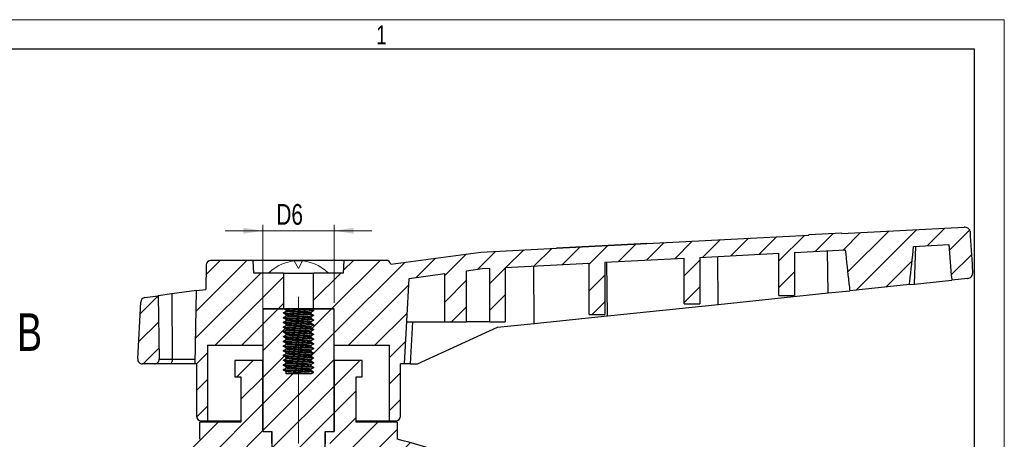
# Model space of a CAD drawing. Header units: millimetres. Extents: x 0 to 420, y 0 to 297.
# Tile 14 of 14: x 254 to 420, y 226 to 297. Entities that reach past the tile are written whole.
import ezdxf

# ---------------------------------------------------------------- set-up
doc = ezdxf.new("R2010")
doc.units = ezdxf.units.MM
doc.linetypes.add('CENTERX2', pattern=[20.32, 12.7, -2.54, 2.54, -2.54])
doc.layers.add('ОСЕВЫЕ', color=7, linetype='Continuous')
doc.styles.add('SLDTEXTSTYLE0', font='TXT', dxfattribs={"width": 0.75})
doc.dimstyles.new('SLDDIMSTYLE1', dxfattribs={"dimtxt": 3.5, "dimasz": 3.302, "dimexe": 0, "dimexo": 0.0625, "dimgap": 0.875, "dimtad": 1, "dimrnd": 1e-09, "dimzin": 12, "dimdsep": 46, "dimtxsty": 'SLDTEXTSTYLE0', "dimsah": 1, "dimcen": 0.09, "dimadec": 0, "dimazin": 3, "dimtfac": 1, "dimtmove": 0, "dimatfit": 0, "dimfxl": 0, "dimfrac": 2, "dimtolj": 1, "dimtzin": 12, "dimarcsym": 0})

# ---------------------------------------------------------------- blocks, each defined once
blk = doc.blocks.new('_D_13')
at = {"color": 7, "linetype": 'Continuous', "lineweight": 0}
for p, q in [((294.98, 240.47), (294.98, 262.37)), ((306.98, 249.19), (306.98, 262.37)), ((294.98, 261.37), (288.63, 261.37)), ((294.98, 261.37), (306.98, 261.37)), ((306.98, 261.37), (313.33, 261.37))]:
    blk.add_line(p, q, dxfattribs=at)
at = {"color": 7, "linetype": 'Continuous', "lineweight": 18}
for points in [[(294.98, 261.37), (291.68, 261.87), (291.68, 260.86)], [(306.98, 261.37), (310.28, 260.86), (310.28, 261.87)]]:
    blk.add_solid(points, dxfattribs=at)
at = {"color": 7, "linetype": 'Continuous', "lineweight": 18, "insert": (297.25, 265.88), "char_height": 3.5, "attachment_point": 1, "style": 'SLDTEXTSTYLE0'}
blk.add_mtext('D6', dxfattribs=at)

msp = doc.modelspace()

# ---------------------------------------------------------------- hatches: boundary and pattern name
at = {"linetype": 'Continuous', "lineweight": 18}
h = msp.add_hatch(dxfattribs=at)
h.set_pattern_fill('ANSI31', style=0)
edge = h.paths.add_edge_path(flags=0)
edge.add_line((382.006, 257.557), (382.006, 250.46))
edge.add_line((382.006, 250.46), (384.646, 250.46))
edge.add_line((384.646, 250.46), (384.646, 257.693))
edge.add_line((384.646, 257.693), (393.18, 258.131))
edge.add_spline(control_points=[(393.18, 258.131), (393.378, 256.249), (393.583, 254.368), (393.799, 252.488), (393.847, 252.071), (393.895, 251.655), (393.944, 251.238)], knot_values=[0.0156268, 0.0156268, 0.0156268, 0.0156268, 0.0213035, 0.0213035, 0.0213035, 0.022562, 0.022562, 0.022562, 0.022562], weights=[1, 1, 1, 1, 1, 1, 1], degree=3, periodic=0)
edge.add_line((393.944, 251.238), (404.004, 252.28))
edge.add_spline(control_points=[(404.004, 252.28), (404.02, 252.425), (404.037, 252.571), (404.054, 252.716), (404.283, 254.717), (404.5, 256.72), (404.709, 258.723)], knot_values=[0.02091, 0.02091, 0.02091, 0.02091, 0.0213488, 0.0213488, 0.0213488, 0.0273851, 0.0273851, 0.0273851, 0.0273851], weights=[1, 1, 1, 1, 1, 1, 1], degree=3, periodic=0)
edge.add_line((404.709, 258.723), (410.629, 259.028))
edge.add_spline(control_points=[(410.629, 259.028), (410.802, 257.071), (410.966, 255.114), (411.124, 253.156), (411.128, 253.11), (411.131, 253.064), (411.135, 253.018)], knot_values=[0.0041125, 0.0041125, 0.0041125, 0.0041125, 0.0100051, 0.0100051, 0.0100051, 0.0101432, 0.0101432, 0.0101432, 0.0101432], weights=[1, 1, 1, 1, 1, 1, 1], degree=3, periodic=0)
edge.add_line((411.135, 253.018), (413.793, 253.293))
edge.add_spline(control_points=[(413.793, 253.293), (413.927, 253.307), (414.062, 253.346), (414.183, 253.408), (414.275, 253.456), (414.361, 253.519), (414.432, 253.594), (414.504, 253.669), (414.563, 253.76), (414.601, 253.857), (414.633, 253.941), (414.65, 254.033), (414.649, 254.123), (414.649, 254.134), (414.649, 254.145), (414.648, 254.156)], knot_values=[0, 0, 0, 0, 0.0004068, 0.0004068, 0.0004068, 0.000716, 0.000716, 0.000716, 0.001028, 0.001028, 0.001028, 0.0012971, 0.0012971, 0.0012971, 0.0013301, 0.0013301, 0.0013301, 0.0013301], weights=[1, 1, 1, 1, 1, 1, 1, 1, 1, 1, 1, 1, 1, 1, 1, 1], degree=3, periodic=0)
edge.add_spline(control_points=[(414.648, 254.156), (414.633, 254.41), (414.617, 254.664), (414.602, 254.918), (414.475, 257.019), (414.347, 259.12), (414.217, 261.221)], knot_values=[0.0143953, 0.0143953, 0.0143953, 0.0143953, 0.0151581, 0.0151581, 0.0151581, 0.0214735, 0.0214735, 0.0214735, 0.0214735], weights=[1, 1, 1, 1, 1, 1, 1], degree=3, periodic=0)
edge.add_spline(control_points=[(414.217, 261.221), (414.212, 261.301), (414.193, 261.381), (414.161, 261.454), (414.13, 261.527), (414.085, 261.596), (414.032, 261.655), (413.976, 261.718), (413.91, 261.772), (413.838, 261.816), (413.757, 261.866), (413.667, 261.903), (413.574, 261.928), (413.459, 261.959), (413.337, 261.97), (413.218, 261.964)], knot_values=[0, 0, 0, 0, 0.0002394, 0.0002394, 0.0002394, 0.0004779, 0.0004779, 0.0004779, 0.000729, 0.000729, 0.000729, 0.0010155, 0.0010155, 0.0010155, 0.0013737, 0.0013737, 0.0013737, 0.0013737], weights=[1, 1, 1, 1, 1, 1, 1, 1, 1, 1, 1, 1, 1, 1, 1, 1], degree=3, periodic=0)
edge.add_line((413.218, 261.964), (392.625, 260.906))
edge.add_line((392.625, 260.906), (392.621, 260.986))
edge.add_line((392.621, 260.986), (387.039, 260.7))
edge.add_line((387.039, 260.7), (387.043, 260.62))
edge.add_line((387.043, 260.62), (359.742, 259.217))
edge.add_line((359.742, 259.217), (359.746, 259.137))
edge.add_line((359.746, 259.137), (344.51, 258.355))
edge.add_line((344.51, 258.355), (344.506, 258.434))
edge.add_line((344.506, 258.434), (331.717, 257.777))
edge.add_line((331.717, 257.777), (316.554, 255.715))
edge.add_arc((315.768, 255.567), 0.8, 10.69707, 90)
edge.add_line((315.768, 256.367), (308.663, 256.367))
edge.add_line((308.663, 256.367), (308.55, 254.22))
edge.add_line((308.55, 254.22), (303.503, 254.22))
edge.add_line((303.503, 254.22), (303.503, 248.187))
edge.add_line((303.503, 248.187), (306.983, 248.187))
edge.add_line((306.983, 248.187), (306.983, 242.037))
edge.add_line((306.983, 242.037), (316.323, 242.037))
edge.add_line((316.323, 242.037), (316.323, 229.287))
edge.add_line((316.323, 229.287), (317.383, 229.287))
edge.add_arc((317.383, 230.087), 0.8, 270, 360)
edge.add_line((318.183, 230.087), (318.183, 238.887))
edge.add_line((318.183, 238.887), (318.867, 238.887))
edge.add_line((318.867, 238.887), (319.622, 253.307))
edge.add_line((319.622, 253.307), (325.662, 254.128))
edge.add_line((325.662, 254.128), (325.662, 245.983))
edge.add_line((325.662, 245.983), (329.336, 245.983))
edge.add_line((329.336, 245.983), (329.336, 254.628))
edge.add_line((329.336, 254.628), (331.978, 254.987))
edge.add_line((331.978, 254.987), (333.206, 255.05))
edge.add_line((333.206, 255.05), (333.206, 245.983))
edge.add_line((333.206, 245.983), (335.846, 245.983))
edge.add_line((335.846, 245.983), (335.846, 255.186))
edge.add_line((335.846, 255.186), (350.006, 255.913))
edge.add_line((350.006, 255.913), (350.006, 247.233))
edge.add_line((350.006, 247.233), (352.646, 247.233))
edge.add_line((352.646, 247.233), (352.646, 256.049))
edge.add_line((352.646, 256.049), (366.006, 256.735))
edge.add_line((366.006, 256.735), (366.006, 249.026))
edge.add_line((366.006, 249.026), (368.646, 249.026))
edge.add_line((368.646, 249.026), (368.646, 256.871))
edge.add_line((368.646, 256.871), (382.006, 257.557))
h = msp.add_hatch(dxfattribs=at)
h.set_pattern_fill('ANSI31', style=0)
edge = h.paths.add_edge_path(flags=0)
edge.add_line((285.337, 251.471), (283.763, 251.256))
edge.add_line((283.763, 251.256), (283.547, 238.887))
edge.add_line((283.547, 238.887), (283.783, 238.887))
edge.add_line((283.783, 238.887), (283.783, 230.087))
edge.add_arc((284.583, 230.087), 0.8, 180, 270)
edge.add_line((284.583, 229.287), (285.643, 229.287))
edge.add_line((285.643, 229.287), (285.643, 242.037))
edge.add_line((285.643, 242.037), (294.983, 242.037))
edge.add_line((294.983, 242.037), (294.983, 248.187))
edge.add_line((294.983, 248.187), (298.463, 248.187))
edge.add_line((298.463, 248.187), (298.463, 254.22))
edge.add_line((298.463, 254.22), (293.415, 254.22))
edge.add_line((293.415, 254.22), (293.303, 256.367))
edge.add_line((293.303, 256.367), (286.209, 256.367))
edge.add_arc((286.209, 255.567), 0.8, 90, 179)
edge.add_line((285.409, 255.581), (285.337, 251.471))
h = msp.add_hatch(dxfattribs=at)
h.set_pattern_fill('ANSI31', style=0)
edge = h.paths.add_edge_path(flags=0)
edge.add_line((274.67, 238.887), (276.693, 238.887))
edge.add_arc((276.693, 239.687), 0.8, 270, 361)
edge.add_line((277.493, 239.701), (277.306, 250.378))
edge.add_line((277.306, 250.378), (275.065, 250.074))
edge.add_arc((275.173, 249.281), 0.8, 97.74376, 177)
edge.add_line((274.374, 249.323), (273.871, 239.729))
edge.add_arc((274.67, 239.687), 0.8, 177, 270)
h = msp.add_hatch(dxfattribs=at)
h.set_pattern_fill('ANSI31', style=0)
h.paths.add_polyline_path([(303.491, 238.237), (303.058, 237.987), (303.058, 237.787), (303.491, 237.537), (303.491, 237.437), (303.058, 237.187), (298.908, 237.187), (298.908, 237.587), (298.475, 237.837), (298.475, 237.937), (298.908, 238.187), (298.908, 238.387), (298.475, 238.637), (298.475, 238.737), (298.908, 238.987), (298.908, 239.187), (298.475, 239.437), (298.475, 239.537), (298.908, 239.787), (298.908, 239.987), (298.475, 240.237), (298.475, 240.337), (298.908, 240.587), (298.908, 240.787), (298.475, 241.037), (298.475, 241.137), (298.908, 241.387), (298.908, 241.587), (298.475, 241.837), (298.475, 241.937), (298.908, 242.187), (298.908, 242.387), (298.475, 242.637), (298.475, 242.737), (298.908, 242.987), (298.908, 243.187), (298.475, 243.437), (298.475, 243.537), (298.908, 243.787), (298.908, 243.987), (298.475, 244.237), (298.475, 244.337), (298.908, 244.587), (298.908, 244.787), (298.475, 245.037), (298.475, 245.137), (298.908, 245.387), (298.908, 245.587), (298.475, 245.837), (298.475, 245.937), (298.908, 246.187), (298.908, 246.387), (298.475, 246.637), (298.475, 246.737), (298.908, 246.987), (298.908, 247.187), (298.475, 247.437), (298.475, 247.537), (298.908, 247.787), (298.908, 247.987), (298.561, 248.187), (294.983, 248.187), (294.983, 227.467), (296.483, 227.467), (296.483, 224.467), (294.983, 224.467), (294.983, 222.517), (296.508, 222.517), (296.508, 220.517), (294.983, 220.517), (294.983, 219.517), (296.508, 219.517), (296.508, 217.517), (294.983, 217.517), (294.983, 216.947), (298.553, 216.947), (298.553, 212.517), (303.413, 212.517), (303.413, 216.947), (306.983, 216.947), (306.983, 217.517), (305.458, 217.517), (305.458, 219.517), (306.983, 219.517), (306.983, 220.517), (305.458, 220.517), (305.458, 222.517), (306.983, 222.517), (306.983, 224.467), (305.483, 224.467), (305.483, 227.467), (306.983, 227.467), (306.983, 248.187), (303.058, 248.187), (303.491, 247.937), (303.491, 247.837), (303.058, 247.587), (303.058, 247.387), (303.491, 247.137), (303.491, 247.037), (303.058, 246.787), (303.058, 246.587), (303.491, 246.337), (303.491, 246.237), (303.058, 245.987), (303.058, 245.787), (303.491, 245.537), (303.491, 245.437), (303.058, 245.187), (303.058, 244.987), (303.491, 244.737), (303.491, 244.637), (303.058, 244.387), (303.058, 244.187), (303.491, 243.937), (303.491, 243.837), (303.058, 243.587), (303.058, 243.387), (303.491, 243.137), (303.491, 243.037), (303.058, 242.787), (303.058, 242.587), (303.491, 242.337), (303.491, 242.237), (303.058, 241.987), (303.058, 241.787), (303.491, 241.537), (303.491, 241.437), (303.058, 241.187), (303.058, 240.987), (303.491, 240.737), (303.491, 240.637), (303.058, 240.387), (303.058, 240.187), (303.491, 239.937), (303.491, 239.837), (303.058, 239.587), (303.058, 239.387), (303.491, 239.137), (303.491, 239.037), (303.058, 238.787), (303.058, 238.587), (303.491, 238.337)], flags=0)
h = msp.add_hatch(dxfattribs=at)
h.set_pattern_fill('ANSI31', style=0)
edge = h.paths.add_edge_path(flags=0)
edge.add_line((279.633, 217.542), (279.633, 214.067))
edge.add_line((279.633, 214.067), (276.333, 214.067))
edge.add_line((276.333, 214.067), (276.333, 210.917))
edge.add_line((276.333, 210.917), (273.733, 210.917))
edge.add_line((273.733, 210.917), (273.733, 210.892))
edge.add_line((273.733, 210.892), (282.483, 210.892))
edge.add_line((282.483, 210.892), (282.483, 217.392))
edge.add_line((282.483, 217.392), (288.833, 217.392))
edge.add_line((288.833, 217.392), (288.833, 214.172))
edge.add_arc((300.983, 191.025), 26.142, 103.26839, 117.69492, ccw=False)
edge.add_line((294.983, 216.469), (294.983, 225.467))
edge.add_line((294.983, 225.467), (296.483, 225.467))
edge.add_line((296.483, 225.467), (296.483, 227.467))
edge.add_line((296.483, 227.467), (294.983, 227.467))
edge.add_line((294.983, 227.467), (294.983, 239.467))
edge.add_line((294.983, 239.467), (290.223, 239.467))
edge.add_line((290.223, 239.467), (290.223, 236.717))
edge.add_line((290.223, 236.717), (291.283, 236.717))
edge.add_line((291.283, 236.717), (291.283, 229.067))
edge.add_line((291.283, 229.067), (284.333, 229.067))
edge.add_line((284.333, 229.067), (284.333, 226.157))
edge.add_arc((300.983, 154.556), 73.511, 103.09083, 109.34411)
edge.add_line((276.633, 223.917), (275.133, 223.917))
edge.add_line((275.133, 223.917), (275.133, 222.917))
edge.add_line((275.133, 222.917), (257.733, 222.917))
edge.add_arc((257.733, 222.417), 0.5, 90, 180)
edge.add_line((257.233, 222.417), (257.233, 217.542))
edge.add_line((257.233, 217.542), (260.133, 217.542))
edge.add_line((260.133, 217.542), (260.133, 216.217))
edge.add_line((260.133, 216.217), (263.133, 216.217))
edge.add_line((263.133, 216.217), (263.133, 217.542))
edge.add_line((263.133, 217.542), (265.633, 217.542))
edge.add_line((265.633, 217.542), (265.633, 216.217))
edge.add_line((265.633, 216.217), (268.633, 216.217))
edge.add_line((268.633, 216.217), (268.633, 217.542))
edge.add_line((268.633, 217.542), (271.133, 217.542))
edge.add_line((271.133, 217.542), (271.133, 216.217))
edge.add_line((271.133, 216.217), (274.133, 216.217))
edge.add_line((274.133, 216.217), (274.133, 217.542))
edge.add_line((274.133, 217.542), (279.633, 217.542))
h = msp.add_hatch(dxfattribs=at)
h.set_pattern_fill('ANSI31', style=0)
edge = h.paths.add_edge_path(flags=0)
edge.add_line((317.633, 229.067), (310.683, 229.067))
edge.add_line((310.683, 229.067), (310.683, 236.717))
edge.add_line((310.683, 236.717), (311.743, 236.717))
edge.add_line((311.743, 236.717), (311.743, 239.467))
edge.add_line((311.743, 239.467), (306.983, 239.467))
edge.add_line((306.983, 239.467), (306.983, 227.467))
edge.add_line((306.983, 227.467), (305.483, 227.467))
edge.add_line((305.483, 227.467), (305.483, 225.467))
edge.add_line((305.483, 225.467), (306.983, 225.467))
edge.add_line((306.983, 225.467), (306.983, 216.751))
edge.add_arc((300.983, 173.711), 43.456, 74.58629, 82.06376, ccw=False)
edge.add_line((312.533, 215.604), (313.163, 215.604))
edge.add_line((313.163, 215.604), (313.163, 213.604))
edge.add_line((313.163, 213.604), (316.313, 213.604))
edge.add_line((316.313, 213.604), (316.313, 210.974))
edge.add_line((316.313, 210.974), (325.013, 210.974))
edge.add_line((325.013, 210.974), (325.013, 211.666))
edge.add_line((325.013, 211.666), (325.633, 211.666))
edge.add_line((325.633, 211.666), (325.633, 214.067))
edge.add_line((325.633, 214.067), (322.333, 214.067))
edge.add_line((322.333, 214.067), (322.333, 217.542))
edge.add_line((322.333, 217.542), (327.833, 217.542))
edge.add_line((327.833, 217.542), (327.833, 216.217))
edge.add_line((327.833, 216.217), (330.833, 216.217))
edge.add_line((330.833, 216.217), (330.833, 217.542))
edge.add_line((330.833, 217.542), (333.333, 217.542))
edge.add_line((333.333, 217.542), (333.333, 216.217))
edge.add_line((333.333, 216.217), (336.333, 216.217))
edge.add_line((336.333, 216.217), (336.333, 217.542))
edge.add_line((336.333, 217.542), (338.833, 217.542))
edge.add_line((338.833, 217.542), (338.833, 216.217))
edge.add_line((338.833, 216.217), (341.833, 216.217))
edge.add_line((341.833, 216.217), (341.833, 217.542))
edge.add_line((341.833, 217.542), (344.733, 217.542))
edge.add_line((344.733, 217.542), (344.733, 222.417))
edge.add_arc((344.233, 222.417), 0.5, 0, 90)
edge.add_line((344.233, 222.917), (326.833, 222.917))
edge.add_line((326.833, 222.917), (326.833, 223.917))
edge.add_line((326.833, 223.917), (325.333, 223.917))
edge.add_arc((300.983, 154.556), 73.511, 70.65589, 76.90917)
edge.add_line((317.633, 226.157), (317.633, 229.067))

# ---------------------------------------------------------------- linework, layer by layer
at = {"color": 7, "linetype": 'Continuous', "lineweight": 25}
for p, q in [((415, 292), (20, 292)), ((415, 5), (415, 292)), ((392.621, 260.986), (387.039, 260.7)), ((387.043, 260.62), (387.039, 260.7)), ((392.621, 260.986), (392.625, 260.906)), ((392.625, 260.906), (413.218, 261.964)), ((359.742, 259.217), (344.506, 258.434)), ((359.746, 259.137), (344.51, 258.355)), ((359.742, 259.217), (387.043, 260.62)), ((359.746, 259.137), (359.742, 259.217)), ((404.709, 258.723), (410.629, 259.028)), ((316.554, 255.715), (331.717, 257.777)), ((331.717, 257.777), (344.506, 258.434)), ((344.506, 258.434), (344.51, 258.355)), ((368.646, 256.871), (382.006, 257.557)), ((382.006, 250.46), (382.006, 257.557)), ((384.646, 257.693), (393.18, 258.131)), ((384.646, 257.693), (384.646, 250.46)), ((390.285, 250.859), (390.199, 257.978)), ((404.877, 252.37), (405.055, 258.741)), ((293.303, 256.367), (286.209, 256.367)), ((293.303, 256.367), (293.415, 254.22)), ((308.663, 256.367), (293.303, 256.367)), ((308.55, 254.22), (308.663, 256.367)), ((315.768, 256.367), (308.663, 256.367)), ((335.846, 255.186), (350.006, 255.913)), ((350.006, 247.233), (350.006, 255.913)), ((352.646, 256.049), (366.006, 256.735)), ((352.646, 256.049), (352.646, 247.233)), ((353.086, 247.007), (352.952, 256.065)), ((366.006, 249.026), (366.006, 256.735)), ((368.646, 256.871), (368.646, 249.026)), ((371.764, 248.941), (371.7, 257.028)), ((285.409, 255.581), (285.337, 251.471)), ((298.463, 254.22), (293.415, 254.22)), ((298.463, 254.22), (298.463, 248.187)), ((298.463, 254.22), (303.503, 254.22)), ((303.503, 248.187), (303.503, 254.22)), ((308.55, 254.22), (303.503, 254.22)), ((319.622, 253.307), (325.662, 254.128)), ((325.662, 245.983), (325.662, 254.128)), ((329.336, 254.628), (331.978, 254.987)), ((329.336, 245.983), (329.336, 254.628)), ((331.978, 254.987), (333.206, 255.05)), ((333.206, 255.05), (333.206, 245.983)), ((335.846, 255.186), (335.846, 245.983)), ((340.724, 245.726), (340.656, 255.433)), ((318.867, 238.887), (319.622, 253.307)), ((404.004, 252.28), (404.877, 252.37)), ((404.877, 252.37), (411.135, 253.018)), ((413.793, 253.293), (411.135, 253.018)), ((283.763, 251.256), (279.607, 250.691)), ((283.547, 238.887), (283.763, 251.256)), ((283.763, 251.256), (285.337, 251.471)), ((371.764, 248.941), (390.285, 250.859)), ((390.285, 250.859), (393.944, 251.238)), ((404.004, 252.28), (393.944, 251.238)), ((273.871, 239.729), (274.374, 249.323)), ((275.065, 250.074), (277.306, 250.378)), ((279.607, 250.691), (277.306, 250.378)), ((277.306, 250.378), (277.493, 239.701)), ((279.607, 250.691), (279.702, 239.701)), ((382.006, 250.46), (384.646, 250.46)), ((294.983, 248.187), (298.463, 248.187)), ((294.983, 248.187), (294.983, 242.037)), ((294.983, 248.187), (294.983, 227.467)), ((298.561, 248.187), (294.983, 248.187)), ((298.475, 247.537), (298.908, 247.787)), ((298.475, 247.437), (298.475, 247.537)), ((298.908, 247.187), (298.475, 247.437)), ((298.561, 248.187), (300.163, 248.187)), ((298.908, 247.987), (298.561, 248.187)), ((298.665, 248.187), (298.565, 248.187)), ((298.908, 247.787), (298.908, 247.987)), ((303.058, 248.187), (303.491, 247.937)), ((306.983, 248.187), (303.058, 248.187)), ((303.491, 247.837), (303.058, 247.587)), ((303.058, 247.587), (303.058, 247.387)), ((303.058, 247.387), (303.491, 247.137)), ((303.491, 247.937), (303.491, 247.837)), ((303.503, 248.187), (306.983, 248.187)), ((306.983, 242.037), (306.983, 248.187)), ((306.983, 227.467), (306.983, 248.187)), ((353.086, 247.007), (371.764, 248.941)), ((366.006, 249.026), (368.646, 249.026)), ((298.475, 246.737), (298.908, 246.987)), ((298.475, 246.637), (298.475, 246.737)), ((298.908, 246.387), (298.475, 246.637)), ((298.475, 245.937), (298.908, 246.187)), ((298.475, 245.837), (298.475, 245.937)), ((298.908, 245.587), (298.475, 245.837)), ((298.908, 246.987), (298.908, 247.187)), ((298.908, 246.187), (298.908, 246.387)), ((303.058, 246.587), (302.959, 246.617)), ((303.491, 247.037), (303.058, 246.787)), ((303.058, 246.787), (303.058, 246.587)), ((303.058, 246.587), (303.491, 246.337)), ((303.491, 246.237), (303.058, 245.987)), ((303.058, 245.987), (303.058, 245.787)), ((303.058, 245.787), (303.491, 245.537)), ((303.491, 247.137), (303.491, 247.037)), ((303.491, 246.337), (303.491, 246.237)), ((319.239, 245.983), (325.662, 245.983)), ((320.194, 245.983), (319.822, 238.887)), ((325.662, 245.983), (329.336, 245.983)), ((333.206, 245.983), (329.336, 245.983)), ((333.206, 245.983), (335.846, 245.983)), ((334.526, 245.085), (340.724, 245.726)), ((340.724, 245.726), (353.086, 247.007)), ((350.006, 247.233), (352.646, 247.233)), ((298.475, 245.137), (298.908, 245.387)), ((298.475, 245.037), (298.475, 245.137)), ((298.908, 244.787), (298.475, 245.037)), ((298.475, 244.337), (298.908, 244.587)), ((298.475, 244.237), (298.475, 244.337)), ((298.908, 243.987), (298.475, 244.237)), ((298.908, 245.387), (298.908, 245.587)), ((298.908, 244.587), (298.908, 244.787)), ((303.058, 244.187), (302.971, 244.217)), ((303.491, 245.437), (303.058, 245.187)), ((303.058, 245.187), (303.058, 244.987)), ((303.058, 244.987), (303.491, 244.737)), ((303.491, 244.637), (303.058, 244.387)), ((303.058, 244.387), (303.058, 244.187)), ((303.058, 244.187), (303.491, 243.937)), ((303.491, 245.537), (303.491, 245.437)), ((303.491, 244.737), (303.491, 244.637)), ((321.043, 238.887), (334.526, 245.085)), ((298.475, 243.537), (298.908, 243.787)), ((298.475, 243.437), (298.475, 243.537)), ((298.908, 243.187), (298.475, 243.437)), ((298.475, 242.737), (298.908, 242.987)), ((298.475, 242.637), (298.475, 242.737)), ((298.908, 242.387), (298.475, 242.637)), ((298.908, 243.787), (298.908, 243.987)), ((298.908, 242.987), (298.908, 243.187)), ((303.491, 243.837), (303.058, 243.587)), ((303.058, 243.587), (303.058, 243.387)), ((303.058, 243.387), (303.491, 243.137)), ((303.491, 243.037), (303.058, 242.787)), ((303.058, 242.787), (303.058, 242.587)), ((303.058, 242.587), (303.491, 242.337)), ((303.491, 243.937), (303.491, 243.837)), ((303.491, 243.137), (303.491, 243.037)), ((285.643, 242.037), (294.983, 242.037)), ((285.643, 242.037), (285.643, 229.287)), ((298.475, 241.937), (298.908, 242.187)), ((298.475, 241.837), (298.475, 241.937)), ((298.908, 241.587), (298.475, 241.837)), ((298.475, 241.137), (298.908, 241.387)), ((298.475, 241.037), (298.475, 241.137)), ((298.908, 240.787), (298.475, 241.037)), ((298.908, 242.187), (298.908, 242.387)), ((298.908, 241.387), (298.908, 241.587)), ((298.908, 240.587), (298.908, 240.787)), ((303.491, 242.237), (303.058, 241.987)), ((303.058, 241.987), (303.058, 241.787)), ((303.058, 241.787), (303.491, 241.537)), ((303.491, 241.437), (303.058, 241.187)), ((303.058, 241.187), (303.058, 240.987)), ((303.058, 240.987), (303.491, 240.737)), ((303.491, 242.337), (303.491, 242.237)), ((303.491, 241.537), (303.491, 241.437)), ((306.983, 242.037), (316.323, 242.037)), ((316.323, 229.287), (316.323, 242.037)), ((277.493, 239.701), (279.702, 239.701)), ((290.223, 239.467), (290.223, 236.717)), ((294.983, 239.467), (290.223, 239.467)), ((294.983, 227.467), (294.983, 239.467)), ((298.475, 240.337), (298.908, 240.587)), ((298.475, 240.237), (298.475, 240.337)), ((298.908, 239.987), (298.475, 240.237)), ((298.475, 239.537), (298.908, 239.787)), ((298.475, 239.437), (298.475, 239.537)), ((298.908, 239.187), (298.475, 239.437)), ((298.908, 239.787), (298.908, 239.987)), ((298.908, 238.987), (298.908, 239.187)), ((303.491, 240.637), (303.058, 240.387)), ((303.058, 240.387), (303.058, 240.187)), ((303.058, 240.187), (303.491, 239.937)), ((303.491, 239.837), (303.058, 239.587)), ((303.058, 239.587), (303.058, 239.387)), ((303.058, 239.387), (303.491, 239.137)), ((303.491, 240.737), (303.491, 240.637)), ((303.491, 239.937), (303.491, 239.837)), ((303.491, 239.137), (303.491, 239.037)), ((306.983, 239.467), (306.983, 227.467)), ((311.743, 239.467), (306.983, 239.467)), ((311.743, 236.717), (311.743, 239.467)), ((276.693, 238.887), (274.67, 238.887)), ((279.308, 238.887), (276.693, 238.887)), ((283.547, 238.887), (279.308, 238.887)), ((283.783, 238.887), (283.547, 238.887)), ((283.783, 238.887), (283.783, 230.087)), ((298.475, 238.737), (298.908, 238.987)), ((298.475, 238.637), (298.475, 238.737)), ((298.908, 238.387), (298.475, 238.637)), ((298.475, 237.937), (298.908, 238.187)), ((298.475, 237.837), (298.475, 237.937)), ((298.908, 237.587), (298.475, 237.837)), ((298.908, 238.187), (298.908, 238.387)), ((298.908, 237.187), (298.908, 237.587)), ((303.058, 238.587), (302.945, 238.617)), ((303.058, 237.787), (302.975, 237.817)), ((303.491, 239.037), (303.058, 238.787)), ((303.058, 238.787), (303.058, 238.587)), ((303.058, 238.587), (303.491, 238.337)), ((303.491, 238.237), (303.058, 237.987)), ((303.058, 237.987), (303.058, 237.787)), ((303.491, 237.537), (303.058, 237.787)), ((303.058, 237.187), (303.491, 237.437)), ((303.491, 238.337), (303.491, 238.237)), ((303.491, 237.437), (303.491, 237.537)), ((318.867, 238.887), (318.183, 238.887)), ((318.183, 230.087), (318.183, 238.887)), ((319.822, 238.887), (318.867, 238.887)), ((319.822, 238.887), (321.043, 238.887)), ((290.223, 236.717), (291.283, 236.717)), ((291.283, 236.717), (291.283, 229.067)), ((303.058, 237.187), (298.908, 237.187)), ((310.683, 236.717), (311.743, 236.717)), ((310.683, 229.067), (310.683, 236.717)), ((284.583, 229.287), (285.643, 229.287)), ((285.643, 229.287), (291.283, 229.287)), ((310.683, 229.287), (316.323, 229.287)), ((316.323, 229.287), (317.383, 229.287)), ((284.333, 226.157), (284.333, 229.067)), ((291.283, 229.067), (284.333, 229.067)), ((294.983, 227.467), (296.483, 227.467)), ((296.483, 227.467), (296.483, 224.467)), ((296.483, 225.467), (296.483, 227.467)), ((305.483, 227.467), (306.983, 227.467)), ((305.483, 224.467), (305.483, 227.467)), ((305.483, 227.467), (305.483, 225.467)), ((317.633, 229.067), (310.683, 229.067)), ((317.633, 229.067), (317.633, 226.157))]:
    msp.add_line(p, q, dxfattribs=at)
at = {"color": 7, "linetype": 'Continuous', "lineweight": 18}
for p, q in [((300.232, 256.27), (300.983, 255.02)), ((300.983, 255.02), (301.661, 256.277))]:
    msp.add_line(p, q, dxfattribs=at)
at = {"color": 7, "linetype": 'CENTERX2', "lineweight": 18}
msp.add_line((300.983, 225.467), (300.983, 250.187), dxfattribs=at)
at = {"color": 8, "linetype": 'Continuous', "lineweight": 25}
msp.add_line((279.702, 239.701), (283.561, 239.701), dxfattribs=at)
at = {"color": 7, "linetype": 'Continuous', "lineweight": 25, "flags": 128}
msp.add_lwpolyline([(279.702, 239.701), (279.695, 239.543), (279.674, 239.391), (279.638, 239.25), (279.589, 239.126), (279.529, 239.025), (279.46, 238.949), (279.386, 238.903), (279.308, 238.887)], dxfattribs=at)
at = {"color": 7, "linetype": 'Continuous', "lineweight": 25}
for centre, radius, start, end in [((286.209, 255.567), 0.8, 90, 179), ((315.768, 255.567), 0.8, 10.69707, 90), ((275.173, 249.281), 0.8, 97.74376, 177), ((274.67, 239.687), 0.8, 177, 270), ((276.693, 239.687), 0.8, 270, 1), ((284.583, 230.087), 0.8, 180, 270), ((317.383, 230.087), 0.8, 270, 0), ((300.983, 154.556), 73.511, 70.65589, 76.90917)]:
    msp.add_arc(centre, radius, start, end, dxfattribs=at)
at = {"color": 7, "linetype": 'Continuous', "lineweight": 18}
msp.add_arc((300.983, 249.176), 7.133, 45, 135, dxfattribs=at)
at = {"color": 7, "linetype": 'Continuous', "lineweight": 25}
for points, knots in [([(414.217, 261.221), (414.204, 261.301), (414.178, 261.46), (414.038, 261.667), (413.835, 261.833), (413.555, 261.953), (413.338, 261.96), (413.218, 261.964)], [0, 0, 0, 0, 0.1741101, 0.3478519, 0.530928, 0.739723, 1, 1, 1, 1]), ([(414.217, 261.221), (414.346, 259.12), (414.49, 256.765), (414.633, 254.41), (414.648, 254.156)], [0, 0, 0, 0, 0.89222959, 1, 1, 1, 1]), ([(410.629, 259.028), (410.797, 257.071), (410.97, 255.068), (411.131, 253.064), (411.135, 253.018)], [0, 0, 0, 0, 0.9771023, 1, 1, 1, 1]), ([(393.18, 258.131), (393.381, 256.25), (393.627, 253.951), (393.895, 251.655), (393.944, 251.238)], [0, 0, 0, 0, 0.81852721, 1, 1, 1, 1]), ([(404.004, 252.28), (404.02, 252.425), (404.267, 254.572), (404.496, 256.72), (404.709, 258.723)], [0, 0, 0, 0, 0.0677679, 1, 1, 1, 1]), ([(413.793, 253.293), (413.927, 253.321), (414.164, 253.37), (414.446, 253.582), (414.613, 253.836), (414.653, 254.044), (414.649, 254.145), (414.648, 254.156)], [0, 0, 0, 0, 0.3049526, 0.5379419, 0.7721586, 0.9747531, 1, 1, 1, 1]), ([(303.411, 247.166), (303.336, 247.179), (303.179, 247.207), (302.624, 247.247), (301.89, 247.291), (301.045, 247.334), (300.195, 247.376), (299.435, 247.421), (298.851, 247.462), (298.524, 247.503), (298.489, 247.527), (298.475, 247.537)], [0, 0, 0, 0, 0.1048016, 0.2196248, 0.336183, 0.452138, 0.5674981, 0.6843835, 0.798985, 0.9160903, 1, 1, 1, 1]), ([(303.491, 247.037), (303.481, 247.045), (303.455, 247.067), (303.181, 247.106), (302.629, 247.147), (301.888, 247.191), (301.045, 247.234), (300.195, 247.276), (299.434, 247.321), (298.854, 247.361), (298.546, 247.399), (298.511, 247.42), (298.5, 247.426)], [0, 0, 0, 0, 0.0637795, 0.1752764, 0.2846087, 0.3955931, 0.5060032, 0.6158469, 0.7271428, 0.8362641, 0.9477694, 1, 1, 1, 1]), ([(303.491, 247.837), (303.464, 247.851), (303.41, 247.879), (302.991, 247.923), (302.363, 247.963), (301.574, 248.009), (300.716, 248.049), (299.89, 248.094), (299.188, 248.136), (298.819, 248.167), (298.686, 248.184), (298.665, 248.187)], [0, 0, 0, 0, 0.1202556, 0.241743, 0.3631617, 0.4872039, 0.6087061, 0.7323043, 0.8548811, 0.9772926, 1, 1, 1, 1]), ([(300.023, 248.187), (299.962, 248.187), (299.654, 248.187), (299.27, 248.187), (298.976, 248.187), (298.878, 248.187), (298.852, 248.187)], [0, 0, 0, 0, 0.1284141, 0.6484982, 0.905947, 1, 1, 1, 1]), ([(303.058, 247.587), (303.036, 247.601), (302.991, 247.629), (302.644, 247.673), (302.125, 247.713), (301.472, 247.759), (300.762, 247.799), (300.078, 247.844), (299.5, 247.886), (299.021, 247.934), (298.949, 247.968), (298.908, 247.987)], [0, 0, 0, 0, 0.1052933, 0.2116679, 0.3179776, 0.4265898, 0.5329727, 0.6411953, 0.7485214, 0.8557023, 1, 1, 1, 1]), ([(303.058, 247.387), (303.05, 247.395), (303.028, 247.417), (302.802, 247.456), (302.344, 247.497), (301.732, 247.541), (301.034, 247.584), (300.331, 247.626), (299.702, 247.671), (299.219, 247.712), (298.949, 247.753), (298.92, 247.777), (298.908, 247.787)], [0, 0, 0, 0, 0.0620608, 0.17055871, 0.2769453, 0.38494332, 0.49238109, 0.59926641, 0.70756834, 0.81374904, 0.92225522, 1, 1, 1, 1]), ([(303.356, 247.979), (303.356, 247.979), (303.31, 247.993), (302.974, 248.023), (302.368, 248.063), (301.593, 248.107), (300.776, 248.146), (300.275, 248.173), (300.023, 248.187)], [0, 0, 0, 0, 0.0018281, 0.2059386, 0.4099337, 0.6183365, 0.8077447, 1, 1, 1, 1]), ([(303.01, 248.187), (303.009, 248.187), (302.993, 248.187), (302.74, 248.187), (302.258, 248.187), (301.584, 248.187), (300.802, 248.187), (300.284, 248.187), (300.023, 248.187)], [0, 0, 0, 0, 0.00470208, 0.19496653, 0.38513538, 0.58506058, 0.79066086, 1, 1, 1, 1]), ([(303.375, 246.366), (303.354, 246.374), (303.291, 246.396), (302.854, 246.432), (302.19, 246.474), (301.373, 246.519), (300.514, 246.559), (299.71, 246.604), (299.047, 246.646), (298.604, 246.689), (298.479, 246.72), (298.475, 246.736), (298.475, 246.737)], [0, 0, 0, 0, 0.0598726, 0.1760698, 0.2912774, 0.4082885, 0.5228933, 0.6400044, 0.7549505, 0.8714441, 0.9875757, 1, 1, 1, 1]), ([(303.403, 245.566), (303.395, 245.569), (303.355, 245.585), (303.042, 245.618), (302.47, 245.657), (301.695, 245.702), (300.842, 245.743), (300.003, 245.787), (299.282, 245.831), (298.639, 245.879), (298.536, 245.915), (298.475, 245.937)], [0, 0, 0, 0, 0.0261149, 0.1326977, 0.2473628, 0.364491, 0.4796547, 0.5960469, 0.7124392, 0.8276029, 1, 1, 1, 1]), ([(303.491, 246.237), (303.451, 246.254), (303.378, 246.286), (302.862, 246.332), (302.187, 246.374), (301.374, 246.419), (300.514, 246.459), (299.709, 246.504), (299.052, 246.546), (298.608, 246.587), (298.535, 246.614), (298.501, 246.626)], [0, 0, 0, 0, 0.1322902, 0.242969, 0.3527051, 0.464159, 0.573321, 0.6848702, 0.7943573, 0.9053184, 1, 1, 1, 1]), ([(303.491, 245.437), (303.468, 245.45), (303.422, 245.475), (303.051, 245.518), (302.467, 245.557), (301.696, 245.602), (300.842, 245.643), (300.003, 245.687), (299.284, 245.731), (298.678, 245.775), (298.582, 245.808), (298.528, 245.826)], [0, 0, 0, 0, 0.10022264, 0.20178218, 0.31104304, 0.42265099, 0.532387, 0.64329364, 0.75420028, 0.86393629, 1, 1, 1, 1]), ([(303.058, 246.787), (303.05, 246.795), (303.028, 246.817), (302.802, 246.856), (302.344, 246.897), (301.732, 246.941), (301.034, 246.984), (300.331, 247.026), (299.702, 247.071), (299.219, 247.112), (298.949, 247.153), (298.92, 247.177), (298.908, 247.187)], [0, 0, 0, 0, 0.0620608, 0.17055871, 0.2769453, 0.38494332, 0.49238109, 0.59926641, 0.70756834, 0.81374904, 0.92225522, 1, 1, 1, 1]), ([(302.89, 246.639), (302.776, 246.653), (302.55, 246.682), (301.976, 246.724), (301.307, 246.769), (300.594, 246.809), (299.93, 246.854), (299.381, 246.896), (299.015, 246.939), (298.911, 246.97), (298.908, 246.986), (298.908, 246.987)], [0, 0, 0, 0, 0.12359796, 0.24614077, 0.37060659, 0.4925067, 0.61707918, 0.73934317, 0.86325724, 0.98678517, 1, 1, 1, 1]), ([(303.058, 245.987), (303.025, 246.004), (302.964, 246.036), (302.538, 246.082), (301.979, 246.124), (301.306, 246.169), (300.595, 246.209), (299.93, 246.254), (299.381, 246.296), (299.015, 246.339), (298.911, 246.37), (298.908, 246.386), (298.908, 246.387)], [0, 0, 0, 0, 0.1287163, 0.2364052, 0.3431748, 0.4516198, 0.5578294, 0.6663673, 0.772894, 0.8808583, 0.9884861, 1, 1, 1, 1]), ([(303.058, 245.787), (303.039, 245.8), (303.001, 245.825), (302.694, 245.868), (302.211, 245.907), (301.572, 245.952), (300.866, 245.993), (300.172, 246.037), (299.576, 246.081), (299.044, 246.129), (298.959, 246.165), (298.908, 246.187)], [0, 0, 0, 0, 0.0974721, 0.1962475, 0.3025078, 0.4110563, 0.5177798, 0.6256445, 0.7335093, 0.8402327, 1, 1, 1, 1]), ([(303.398, 244.766), (303.344, 244.777), (303.22, 244.803), (302.716, 244.841), (302.006, 244.884), (301.17, 244.928), (300.315, 244.97), (299.537, 245.015), (298.923, 245.055), (298.541, 245.098), (298.496, 245.125), (298.475, 245.137)], [0, 0, 0, 0, 0.0876745, 0.2029274, 0.3190432, 0.4355211, 0.5504516, 0.6675469, 0.7821362, 0.8991314, 1, 1, 1, 1]), ([(303.389, 243.966), (303.375, 243.972), (303.322, 243.991), (302.937, 244.026), (302.299, 244.067), (301.497, 244.113), (300.638, 244.153), (299.82, 244.198), (299.131, 244.24), (298.653, 244.283), (298.486, 244.316), (298.476, 244.334), (298.475, 244.337)], [0, 0, 0, 0, 0.043015, 0.1596252, 0.2744139, 0.3915227, 0.5061276, 0.6230165, 0.7383801, 0.8543386, 0.9709002, 1, 1, 1, 1]), ([(303.491, 243.837), (303.46, 243.852), (303.4, 243.881), (302.945, 243.926), (302.296, 243.967), (301.498, 244.013), (300.638, 244.053), (299.821, 244.098), (299.13, 244.14), (298.657, 244.183), (298.495, 244.213), (298.483, 244.227), (298.483, 244.227)], [0, 0, 0, 0, 0.1161725, 0.2272181, 0.3365293, 0.4480498, 0.5571859, 0.6684969, 0.7783555, 0.8887806, 0.99978, 1, 1, 1, 1]), ([(303.491, 244.637), (303.485, 244.643), (303.467, 244.663), (303.243, 244.7), (302.723, 244.741), (302.004, 244.784), (301.171, 244.828), (300.315, 244.87), (299.536, 244.915), (298.926, 244.955), (298.566, 244.995), (298.522, 245.018), (298.506, 245.026)], [0, 0, 0, 0, 0.04771017, 0.15908106, 0.26881834, 0.37937724, 0.4902809, 0.59971126, 0.71120275, 0.8203082, 0.93170446, 1, 1, 1, 1]), ([(303.058, 245.187), (303.039, 245.2), (303.001, 245.225), (302.694, 245.268), (302.211, 245.307), (301.572, 245.352), (300.866, 245.393), (300.172, 245.437), (299.576, 245.481), (299.044, 245.529), (298.959, 245.565), (298.908, 245.587)], [0, 0, 0, 0, 0.0974721, 0.1962475, 0.3025078, 0.4110563, 0.5177798, 0.6256445, 0.7335093, 0.8402327, 1, 1, 1, 1]), ([(303.058, 244.987), (303.053, 244.993), (303.038, 245.013), (302.853, 245.05), (302.422, 245.091), (301.827, 245.134), (301.138, 245.178), (300.43, 245.22), (299.786, 245.265), (299.279, 245.305), (298.963, 245.348), (298.925, 245.375), (298.908, 245.387)], [0, 0, 0, 0, 0.0464205, 0.1547871, 0.2615604, 0.369135, 0.4770459, 0.5835198, 0.6920041, 0.7981611, 0.9065525, 1, 1, 1, 1]), ([(303.058, 244.387), (303.053, 244.393), (303.038, 244.413), (302.853, 244.45), (302.422, 244.491), (301.827, 244.534), (301.138, 244.578), (300.43, 244.62), (299.786, 244.665), (299.279, 244.705), (298.963, 244.748), (298.925, 244.775), (298.908, 244.787)], [0, 0, 0, 0, 0.0464205, 0.1547871, 0.2615604, 0.369135, 0.4770459, 0.5835198, 0.6920041, 0.7981611, 0.9065525, 1, 1, 1, 1]), ([(302.928, 244.232), (302.824, 244.247), (302.619, 244.276), (302.066, 244.317), (301.41, 244.363), (300.697, 244.403), (300.021, 244.448), (299.451, 244.49), (299.055, 244.533), (298.917, 244.566), (298.909, 244.584), (298.908, 244.587)], [0, 0, 0, 0, 0.1218534, 0.2417989, 0.3641745, 0.4839275, 0.6060728, 0.7266205, 0.8477912, 0.9695937, 1, 1, 1, 1]), ([(303.41, 243.166), (303.405, 243.168), (303.371, 243.182), (303.098, 243.212), (302.571, 243.251), (301.814, 243.295), (300.967, 243.338), (300.121, 243.38), (299.373, 243.425), (298.843, 243.463), (298.53, 243.503), (298.493, 243.526), (298.475, 243.537)], [0, 0, 0, 0, 0.0175989, 0.1156983, 0.2303085, 0.347034, 0.4625577, 0.5782375, 0.6948812, 0.8095468, 0.9055463, 1, 1, 1, 1]), ([(303.391, 242.366), (303.355, 242.375), (303.259, 242.398), (302.804, 242.436), (302.119, 242.478), (301.295, 242.523), (300.437, 242.563), (299.642, 242.609), (299, 242.649), (298.56, 242.694), (298.503, 242.723), (298.475, 242.737)], [0, 0, 0, 0, 0.070633, 0.1864795, 0.3020187, 0.4188732, 0.5335498, 0.6507041, 0.7654595, 0.8821945, 1, 1, 1, 1]), ([(303.491, 243.037), (303.471, 243.049), (303.433, 243.072), (303.109, 243.112), (302.568, 243.151), (301.815, 243.195), (300.967, 243.238), (300.121, 243.28), (299.372, 243.325), (298.845, 243.363), (298.553, 243.399), (298.518, 243.418), (298.504, 243.426)], [0, 0, 0, 0, 0.091982, 0.1854206, 0.2945856, 0.4057654, 0.5158005, 0.6259842, 0.7370861, 0.8463039, 0.9377424, 1, 1, 1, 1]), ([(303.491, 242.237), (303.488, 242.241), (303.477, 242.259), (303.299, 242.293), (302.812, 242.336), (302.117, 242.378), (301.296, 242.423), (300.437, 242.463), (299.641, 242.509), (299.003, 242.549), (298.589, 242.59), (298.534, 242.615), (298.511, 242.626)], [0, 0, 0, 0, 0.0317083, 0.1428294, 0.2531464, 0.3631708, 0.4744478, 0.5836508, 0.6952133, 0.8044913, 0.9156545, 1, 1, 1, 1]), ([(303.058, 243.587), (303.032, 243.602), (302.982, 243.631), (302.606, 243.676), (302.07, 243.717), (301.409, 243.763), (300.697, 243.803), (300.021, 243.848), (299.451, 243.89), (299.055, 243.933), (298.917, 243.966), (298.909, 243.984), (298.908, 243.987)], [0, 0, 0, 0, 0.1130639, 0.2211401, 0.327524, 0.4360634, 0.5422767, 0.6506118, 0.7575298, 0.8650005, 0.9730316, 1, 1, 1, 1]), ([(303.058, 243.387), (303.042, 243.399), (303.01, 243.422), (302.742, 243.462), (302.294, 243.501), (301.671, 243.545), (300.97, 243.588), (300.27, 243.63), (299.651, 243.675), (299.212, 243.713), (298.953, 243.753), (298.923, 243.776), (298.908, 243.787)], [0, 0, 0, 0, 0.0895009, 0.1804226, 0.2866417, 0.3948259, 0.5018937, 0.6091064, 0.7172146, 0.8234852, 0.9124606, 1, 1, 1, 1]), ([(303.058, 242.787), (303.042, 242.799), (303.01, 242.822), (302.742, 242.862), (302.294, 242.901), (301.671, 242.945), (300.97, 242.988), (300.27, 243.03), (299.651, 243.075), (299.212, 243.113), (298.953, 243.153), (298.923, 243.176), (298.908, 243.187)], [0, 0, 0, 0, 0.08950088, 0.18042261, 0.28664166, 0.39482591, 0.50189369, 0.60910636, 0.71721462, 0.82348516, 0.91246064, 1, 1, 1, 1]), ([(303.058, 242.587), (303.056, 242.591), (303.047, 242.609), (302.899, 242.643), (302.496, 242.686), (301.921, 242.728), (301.242, 242.773), (300.531, 242.813), (299.873, 242.859), (299.342, 242.899), (298.978, 242.944), (298.931, 242.973), (298.908, 242.987)], [0, 0, 0, 0, 0.0308481, 0.1389614, 0.2462905, 0.3533343, 0.4615996, 0.5678422, 0.676386, 0.7827019, 0.8908562, 1, 1, 1, 1]), ([(303.403, 241.566), (303.395, 241.569), (303.351, 241.587), (303.014, 241.62), (302.405, 241.661), (301.619, 241.706), (300.763, 241.747), (299.933, 241.791), (299.22, 241.834), (298.708, 241.876), (298.495, 241.912), (298.479, 241.932), (298.475, 241.937)], [0, 0, 0, 0, 0.02608627, 0.14298407, 0.25755271, 0.37463042, 0.48943531, 0.60597492, 0.72191145, 0.83725324, 0.95411999, 1, 1, 1, 1]), ([(303.417, 240.766), (303.415, 240.767), (303.387, 240.779), (303.151, 240.807), (302.668, 240.845), (301.931, 240.889), (301.093, 240.932), (300.239, 240.974), (299.472, 241.019), (298.899, 241.058), (298.54, 241.099), (298.496, 241.125), (298.475, 241.137)], [0, 0, 0, 0, 0.0091105, 0.09878, 0.2136865, 0.330038, 0.4461482, 0.5612696, 0.6781931, 0.7927121, 0.8970776, 1, 1, 1, 1]), ([(303.491, 241.437), (303.468, 241.45), (303.419, 241.477), (303.023, 241.52), (302.403, 241.561), (301.62, 241.606), (300.763, 241.647), (299.933, 241.691), (299.219, 241.734), (298.711, 241.776), (298.509, 241.809), (298.491, 241.825), (298.489, 241.827)], [0, 0, 0, 0, 0.100055, 0.211379, 0.320485, 0.4319803, 0.5413113, 0.6522942, 0.7627028, 0.872545, 0.9838395, 1, 1, 1, 1]), ([(303.491, 240.637), (303.475, 240.648), (303.442, 240.669), (303.162, 240.707), (302.665, 240.745), (301.932, 240.789), (301.092, 240.832), (300.24, 240.874), (299.472, 240.919), (298.902, 240.958), (298.566, 240.996), (298.524, 241.017), (298.506, 241.026)], [0, 0, 0, 0, 0.0839233, 0.1693338, 0.2787827, 0.389608, 0.5002034, 0.6098569, 0.721227, 0.8303068, 0.9297153, 1, 1, 1, 1]), ([(303.058, 241.987), (303.056, 241.991), (303.047, 242.009), (302.899, 242.043), (302.496, 242.086), (301.921, 242.128), (301.242, 242.173), (300.531, 242.213), (299.873, 242.259), (299.342, 242.299), (298.978, 242.344), (298.931, 242.373), (298.908, 242.387)], [0, 0, 0, 0, 0.0308481, 0.1389614, 0.2462905, 0.3533343, 0.4615996, 0.5678422, 0.676386, 0.7827019, 0.8908562, 1, 1, 1, 1]), ([(303.058, 241.787), (303.039, 241.8), (302.999, 241.827), (302.671, 241.87), (302.157, 241.911), (301.51, 241.956), (300.801, 241.997), (300.114, 242.041), (299.524, 242.084), (299.101, 242.126), (298.925, 242.162), (298.911, 242.182), (298.908, 242.187)], [0, 0, 0, 0, 0.0973732, 0.2057167, 0.3118964, 0.420407, 0.5268062, 0.6348169, 0.7422673, 0.8491652, 0.9574799, 1, 1, 1, 1]), ([(303.058, 241.187), (303.039, 241.2), (302.999, 241.227), (302.671, 241.27), (302.157, 241.311), (301.51, 241.356), (300.801, 241.397), (300.114, 241.441), (299.524, 241.484), (299.101, 241.526), (298.925, 241.562), (298.911, 241.582), (298.908, 241.587)], [0, 0, 0, 0, 0.0973732, 0.2057167, 0.3118964, 0.420407, 0.5268062, 0.6348169, 0.7422673, 0.8491652, 0.9574799, 1, 1, 1, 1]), ([(303.058, 240.987), (303.044, 240.998), (303.018, 241.019), (302.786, 241.057), (302.374, 241.095), (301.768, 241.139), (301.073, 241.182), (300.368, 241.224), (299.733, 241.269), (299.259, 241.308), (298.962, 241.349), (298.926, 241.375), (298.908, 241.387)], [0, 0, 0, 0, 0.081656, 0.1647626, 0.2712544, 0.3790885, 0.4866984, 0.5933897, 0.7017553, 0.8078871, 0.9046138, 1, 1, 1, 1]), ([(303.058, 240.387), (303.044, 240.398), (303.018, 240.419), (302.786, 240.457), (302.374, 240.495), (301.768, 240.539), (301.073, 240.582), (300.368, 240.624), (299.733, 240.669), (299.259, 240.708), (298.962, 240.749), (298.926, 240.775), (298.908, 240.787)], [0, 0, 0, 0, 0.081656, 0.1647626, 0.2712544, 0.3790885, 0.4866984, 0.5933897, 0.7017553, 0.8078871, 0.9046138, 1, 1, 1, 1]), ([(303.39, 239.966), (303.367, 239.973), (303.297, 239.994), (302.888, 240.03), (302.23, 240.071), (301.42, 240.116), (300.561, 240.157), (299.75, 240.202), (299.082, 240.243), (298.582, 240.289), (298.512, 240.32), (298.475, 240.337)], [0, 0, 0, 0, 0.0536508, 0.1700443, 0.2850983, 0.4021881, 0.516796, 0.6338658, 0.7489721, 0.8653063, 1, 1, 1, 1]), ([(303.417, 239.166), (303.415, 239.167), (303.378, 239.182), (303.086, 239.214), (302.508, 239.254), (301.74, 239.3), (300.889, 239.341), (300.048, 239.384), (299.313, 239.428), (298.768, 239.47), (298.507, 239.508), (298.483, 239.53), (298.475, 239.537)], [0, 0, 0, 0, 0.00911216, 0.12617014, 0.24071865, 0.35763668, 0.47283973, 0.58890533, 0.70533285, 0.82021369, 0.93725832, 1, 1, 1, 1]), ([(303.491, 239.037), (303.474, 239.048), (303.437, 239.072), (303.097, 239.114), (302.505, 239.155), (301.741, 239.2), (300.888, 239.241), (300.048, 239.284), (299.312, 239.328), (298.771, 239.369), (298.524, 239.404), (298.499, 239.422), (298.494, 239.427)], [0, 0, 0, 0, 0.0839239, 0.1954027, 0.3044916, 0.4158372, 0.5255494, 0.6360832, 0.7469616, 0.856367, 0.9678331, 1, 1, 1, 1]), ([(303.491, 239.837), (303.49, 239.839), (303.485, 239.855), (303.349, 239.886), (302.898, 239.93), (302.228, 239.971), (301.42, 240.016), (300.561, 240.057), (299.75, 240.102), (299.084, 240.143), (298.614, 240.186), (298.548, 240.213), (298.516, 240.226)], [0, 0, 0, 0, 0.0157974, 0.1265467, 0.237411, 0.3469994, 0.458527, 0.5676905, 0.679199, 0.7888372, 0.899645, 1, 1, 1, 1]), ([(303.058, 240.187), (303.057, 240.189), (303.053, 240.205), (302.941, 240.236), (302.567, 240.28), (302.013, 240.321), (301.345, 240.366), (300.633, 240.407), (299.963, 240.452), (299.41, 240.493), (298.996, 240.539), (298.939, 240.57), (298.908, 240.587)], [0, 0, 0, 0, 0.0153672, 0.1231069, 0.2309588, 0.3375665, 0.4460652, 0.5522586, 0.6607387, 0.767395, 0.8751918, 1, 1, 1, 1]), ([(303.058, 239.587), (303.057, 239.589), (303.053, 239.605), (302.941, 239.636), (302.567, 239.68), (302.013, 239.721), (301.345, 239.766), (300.633, 239.807), (299.963, 239.852), (299.41, 239.893), (298.996, 239.939), (298.939, 239.97), (298.908, 239.987)], [0, 0, 0, 0, 0.0153672, 0.1231069, 0.2309588, 0.3375665, 0.4460652, 0.5522586, 0.6607387, 0.767395, 0.8751918, 1, 1, 1, 1]), ([(303.058, 239.387), (303.044, 239.398), (303.013, 239.422), (302.732, 239.464), (302.242, 239.505), (301.61, 239.55), (300.905, 239.591), (300.209, 239.634), (299.601, 239.678), (299.15, 239.72), (298.934, 239.758), (298.914, 239.78), (298.908, 239.787)], [0, 0, 0, 0, 0.0816697, 0.1901587, 0.2963164, 0.4046753, 0.5114411, 0.6190081, 0.7269113, 0.8333777, 0.9418543, 1, 1, 1, 1]), ([(303.058, 238.787), (303.044, 238.798), (303.013, 238.822), (302.732, 238.864), (302.242, 238.905), (301.61, 238.95), (300.905, 238.991), (300.209, 239.034), (299.601, 239.078), (299.15, 239.12), (298.934, 239.158), (298.914, 239.18), (298.908, 239.187)], [0, 0, 0, 0, 0.0816697, 0.1901587, 0.2963164, 0.4046753, 0.5114411, 0.6190081, 0.7269113, 0.8333777, 0.9418543, 1, 1, 1, 1]), ([(303.358, 238.367), (303.326, 238.377), (303.249, 238.401), (302.745, 238.439), (302.05, 238.482), (301.217, 238.526), (300.361, 238.567), (299.576, 238.613), (298.959, 238.652), (298.552, 238.696), (298.5, 238.723), (298.475, 238.737)], [0, 0, 0, 0, 0.08079638, 0.19631444, 0.31228633, 0.42898244, 0.54385576, 0.66105081, 0.77574018, 0.88848747, 1, 1, 1, 1]), ([(303.394, 237.566), (303.383, 237.571), (303.333, 237.589), (302.966, 237.624), (302.339, 237.665), (301.543, 237.71), (300.685, 237.751), (299.861, 237.795), (299.168, 237.838), (298.606, 237.885), (298.522, 237.918), (298.475, 237.937)], [0, 0, 0, 0, 0.03669797, 0.1535081, 0.26826681, 0.38545654, 0.50018898, 0.61703895, 0.73268592, 0.84848903, 1, 1, 1, 1]), ([(303.491, 238.237), (303.438, 238.257), (303.347, 238.291), (302.752, 238.339), (302.048, 238.382), (301.217, 238.426), (300.361, 238.467), (299.575, 238.513), (298.961, 238.552), (298.579, 238.592), (298.53, 238.616), (298.509, 238.626)], [0, 0, 0, 0, 0.1522955, 0.2623247, 0.3727862, 0.4839375, 0.5933526, 0.7049791, 0.8142189, 0.921609, 1, 1, 1, 1]), ([(303.491, 237.437), (303.463, 237.451), (303.407, 237.479), (302.975, 237.524), (302.337, 237.565), (301.544, 237.61), (300.685, 237.651), (299.861, 237.695), (299.17, 237.738), (298.641, 237.781), (298.562, 237.811), (298.522, 237.826)], [0, 0, 0, 0, 0.11025817, 0.22155034, 0.33088801, 0.44254186, 0.55185449, 0.66318462, 0.77336859, 0.88370132, 1, 1, 1, 1]), ([(302.835, 238.647), (302.71, 238.661), (302.46, 238.689), (301.86, 238.732), (301.178, 238.776), (300.468, 238.817), (299.819, 238.863), (299.308, 238.902), (298.971, 238.946), (298.929, 238.973), (298.908, 238.987)], [0, 0, 0, 0, 0.1256708, 0.2518364, 0.3787919, 0.5037596, 0.6312592, 0.7560263, 0.8786864, 1, 1, 1, 1]), ([(303.058, 237.987), (303.014, 238.007), (302.939, 238.041), (302.447, 238.089), (301.864, 238.132), (301.177, 238.176), (300.468, 238.217), (299.819, 238.263), (299.308, 238.302), (298.971, 238.346), (298.929, 238.373), (298.908, 238.387)], [0, 0, 0, 0, 0.1481743, 0.25522389, 0.36269505, 0.47083898, 0.57728967, 0.68589713, 0.79217694, 0.89666199, 1, 1, 1, 1]), ([(302.941, 237.83), (302.841, 237.845), (302.644, 237.874), (302.099, 237.915), (301.448, 237.96), (300.736, 238.001), (300.055, 238.045), (299.481, 238.088), (299.016, 238.135), (298.947, 238.168), (298.908, 238.187)], [0, 0, 0, 0, 0.1212621, 0.2403895, 0.3620466, 0.4811467, 0.6024502, 0.7225019, 0.8427161, 1, 1, 1, 1]), ([(303.058, 237.187), (303.035, 237.201), (302.989, 237.229), (302.631, 237.274), (302.103, 237.315), (301.447, 237.36), (300.736, 237.401), (300.055, 237.445), (299.481, 237.488), (299.016, 237.535), (298.947, 237.568), (298.908, 237.587)], [0, 0, 0, 0, 0.1072487, 0.2155056, 0.3218567, 0.4304663, 0.536793, 0.6450869, 0.7522632, 0.8595846, 1, 1, 1, 1])]:
    msp.add_open_spline(points, degree=3, knots=knots, dxfattribs=at)
at = {"layer": 'ОСЕВЫЕ', "lineweight": 18}
for p, q in [((0, 297), (420, 297)), ((420, 297), (420, 0))]:
    msp.add_line(p, q, dxfattribs=at)

# ---------------------------------------------------------------- texts
at = {"color": 7, "linetype": 'Continuous', "lineweight": 0, "insert": (314.968, 296.019), "char_height": 3.175, "attachment_point": 2, "style": 'SLDTEXTSTYLE0'}
msp.add_mtext('1', dxfattribs=at)
at = {"color": 7, "linetype": 'Continuous', "insert": (253.506, 247.429), "char_height": 6.35, "attachment_point": 1, "style": 'SLDTEXTSTYLE0'}
msp.add_mtext('B', dxfattribs=at)

# ---------------------------------------------------------------- dimensions: what is measured, and where the dimension line sits
at = {"color": 7, "linetype": 'Continuous', "lineweight": 18}
dim = msp.add_linear_dim(base=(306.983, 261.366), p1=(294.983, 239.467), p2=(306.983, 248.187), text='D6', dimstyle='SLDDIMSTYLE1', dxfattribs=at)
dim.commit()
dim.dimension.update_dxf_attribs({"geometry": '_D_13', "text_midpoint": (300.28, 261.366), "dimtype": 160})

doc.saveas('drawing.dxf')
